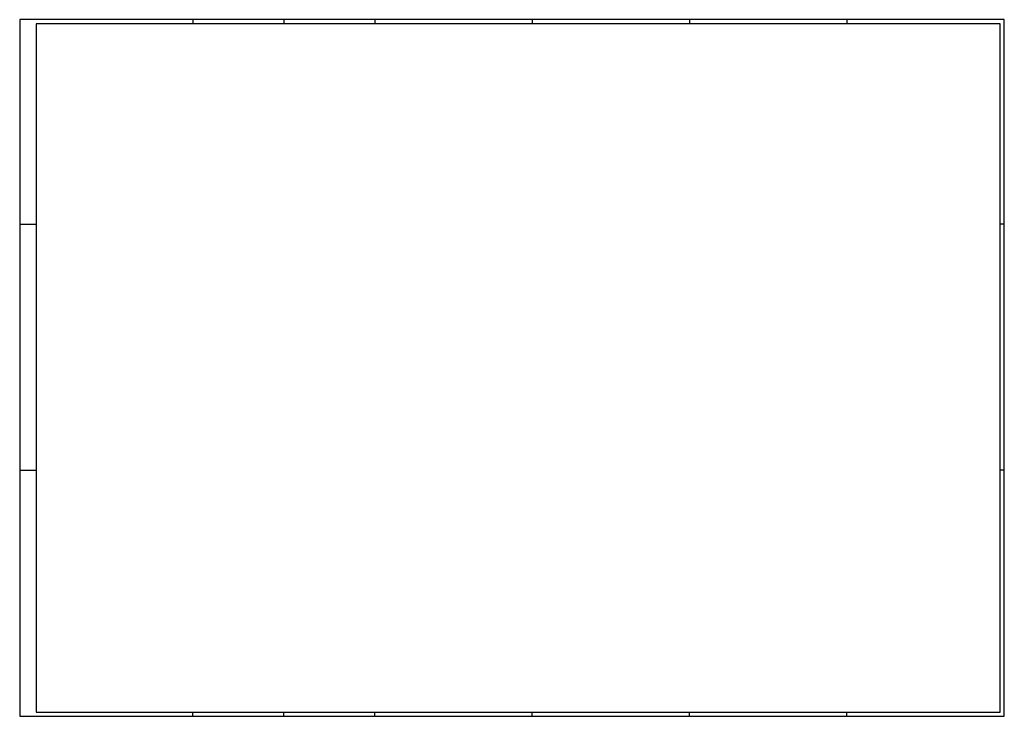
# Model space of a CAD drawing. Header units: millimetres. Extents: x 2299 to 3488, y 1006 to 1847.
import ezdxf

# ---------------------------------------------------------------- set-up
doc = ezdxf.new("R2010")
doc.units = ezdxf.units.MM
doc.header["$LTSCALE"] = 500
doc.layers.add('PB_PB-RA', color=230, linetype='Continuous', lineweight=25)

# ---------------------------------------------------------------- blocks, each defined once
blk = doc.blocks.new('*U1')
at = {"color": 8, "linetype": 'Continuous'}
blk.add_lwpolyline([(-1189, 0), (0, 0), (0, 841), (-1189, 841)], close=True, dxfattribs=at)
at = {"color": 7, "linetype": 'Continuous'}
blk.add_lwpolyline([(-1169, 5), (-5, 5), (-5, 836), (-1169, 836)], close=True, dxfattribs=at)
at = {"color": 8, "linetype": 'Continuous'}
for points in [[(-980, 841), (-980, 836)], [(-870, 841), (-870, 836)], [(-760, 841), (-760, 836)], [(-570, 841), (-570, 836)], [(-380, 841), (-380, 836)], [(-190, 841), (-190, 836)], [(-1189, 594), (-1169, 594)], [(0, 594), (-5, 594)], [(-1189, 297), (-1169, 297)], [(0, 297), (-5, 297)], [(-980, 0), (-980, 5)], [(-870, 0), (-870, 5)], [(-760, 0), (-760, 5)], [(-570, 0), (-570, 5)], [(-380, 0), (-380, 5)], [(-190, 0), (-190, 5)]]:
    blk.add_lwpolyline(points, dxfattribs=at)

msp = doc.modelspace()

# ---------------------------------------------------------------- block references
at = {"layer": 'PB_PB-RA'}
msp.add_blockref('*U1', (3488.4, 1006.3), dxfattribs=at)

doc.saveas('drawing.dxf')
